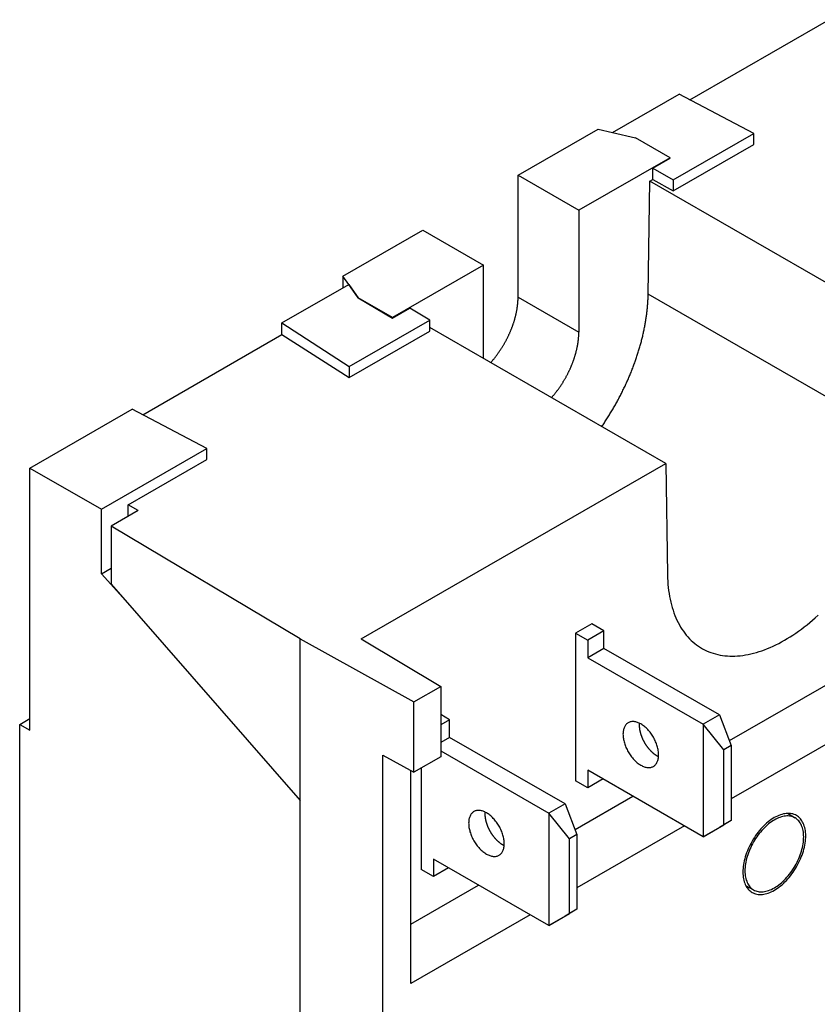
# Model space of a CAD drawing. Extents: x 35 to 270, y 100 to 375.
# Tile 6 of 14: x 225 to 253, y 136 to 170. Entities that reach past the tile are written whole.
import ezdxf

# ---------------------------------------------------------------- set-up
doc = ezdxf.new("R2010")
doc.units = 0
doc.layers.add('ARÊTES_TANGENTES_VISIBLES_', color=7, linetype='CONTINUOUS')
doc.layers.add('ARÊTES_VISIBLES_ISO_', color=7, linetype='CONTINUOUS')

msp = doc.modelspace()

# ---------------------------------------------------------------- linework, layer by layer
at = {"layer": 'ARÊTES_TANGENTES_VISIBLES_'}
for p, q in [((242.388, 160.354), (244.51, 159.133)), ((255.769, 155.361), (246.93, 160.451))]:
    msp.add_line(p, q, dxfattribs=at)
at = {"layer": 'ARÊTES_VISIBLES_ISO_'}
for p, q in [((248.383, 167.242), (253.239, 170.038)), ((245.684, 166.096), (248.013, 167.437)), ((250.618, 166.062), (248.013, 167.437)), ((242.388, 164.606), (245.18, 166.213)), ((245.18, 166.213), (245.684, 166.096)), ((245.684, 166.096), (246.49, 165.909)), ((247.804, 164.442), (250.618, 166.062)), ((250.618, 165.678), (250.618, 166.062)), ((247.692, 165.216), (246.49, 165.909)), ((247.804, 164.058), (250.618, 165.678)), ((247.692, 165.216), (244.51, 163.384)), ((247.091, 164.852), (247.692, 165.199)), ((247.692, 165.199), (247.692, 165.216)), ((247.091, 164.852), (247.804, 164.442)), ((247.091, 164.461), (247.091, 164.852)), ((242.388, 160.354), (242.388, 164.606)), ((242.388, 164.606), (244.51, 163.384)), ((246.93, 160.451), (246.989, 164.403)), ((246.989, 164.403), (247.091, 164.461)), ((255.828, 159.313), (246.989, 164.403)), ((247.091, 164.461), (247.804, 164.058)), ((247.804, 164.442), (247.804, 164.058)), ((244.51, 163.384), (244.51, 159.133)), ((236.273, 161.084), (239.065, 162.692)), ((239.065, 162.692), (241.186, 161.47)), ((241.186, 161.47), (238.004, 159.638)), ((241.186, 158.206), (241.186, 161.47)), ((236.273, 161.084), (236.273, 160.677)), ((236.477, 160.794), (236.273, 161.084)), ((234.147, 159.453), (236.477, 160.794)), ((236.477, 160.794), (236.802, 160.324)), ((236.802, 160.33), (236.477, 160.794)), ((238.004, 159.638), (236.802, 160.33)), ((236.802, 160.33), (236.802, 160.324)), ((236.802, 160.324), (238.004, 159.62)), ((238.004, 159.62), (238.605, 159.966)), ((239.306, 159.548), (238.605, 159.966)), ((236.493, 157.928), (239.306, 159.548)), ((238.004, 159.638), (238.004, 159.62)), ((239.306, 159.164), (239.306, 159.548)), ((234.147, 159.044), (234.147, 159.453)), ((234.147, 159.453), (236.493, 157.928)), ((236.493, 157.544), (239.306, 159.164)), ((247.546, 154.544), (239.306, 159.288)), ((229.291, 156.248), (234.147, 159.044)), ((234.147, 159.044), (236.493, 157.544)), ((236.493, 157.928), (236.493, 157.544)), ((225.347, 154.385), (228.921, 156.443)), ((231.526, 155.068), (228.921, 156.443)), ((227.844, 152.947), (231.526, 155.068)), ((231.526, 154.684), (231.526, 155.068)), ((225.347, 145.228), (225.347, 154.385)), ((225.347, 154.385), (227.844, 152.947)), ((228.777, 153.101), (231.526, 154.684)), ((236.908, 148.418), (247.546, 154.544)), ((247.546, 154.544), (247.605, 150.659)), ((228.777, 152.694), (228.777, 153.101)), ((229.13, 152.897), (228.777, 153.101)), ((227.844, 150.694), (227.844, 152.947)), ((229.13, 152.897), (228.187, 152.354)), ((228.187, 152.354), (228.187, 150.334)), ((234.787, 148.418), (228.187, 152.354)), ((249.766, 144.867), (260.413, 150.998)), ((227.844, 150.694), (228.187, 150.891)), ((228.595, 149.866), (227.844, 150.694)), ((228.187, 150.334), (234.787, 142.777)), ((262.212, 149.963), (249.831, 142.833)), ((244.962, 148.944), (244.397, 148.618)), ((245.386, 148.699), (244.962, 148.944)), ((244.397, 148.618), (244.397, 143.467)), ((244.397, 148.618), (244.821, 148.374)), ((245.386, 148.699), (244.821, 148.374)), ((245.386, 148.086), (245.386, 148.699)), ((234.787, 148.418), (238.744, 146.217)), ((234.787, 142.777), (234.787, 148.418)), ((236.908, 148.418), (239.687, 146.761)), ((244.821, 148.374), (244.821, 147.76)), ((245.386, 148.086), (244.821, 147.76)), ((249.417, 145.765), (245.386, 148.086)), ((244.821, 147.76), (248.851, 145.439)), ((238.744, 146.217), (239.687, 146.761)), ((239.687, 146.761), (239.687, 144.308)), ((238.744, 143.765), (238.744, 146.217)), ((239.998, 145.597), (239.687, 145.776)), ((249.417, 145.765), (248.851, 145.439)), ((249.417, 145.765), (249.831, 144.698)), ((224.99, 145.43), (225.347, 145.636)), ((224.99, 145.43), (225.347, 145.228)), ((224.99, 116.326), (224.99, 145.43)), ((239.998, 145.597), (239.687, 145.417)), ((239.998, 144.983), (239.998, 145.597)), ((248.851, 145.439), (248.851, 141.515)), ((249.569, 144.547), (248.851, 145.439)), ((239.998, 144.983), (239.687, 144.804)), ((244.029, 142.662), (239.998, 144.983)), ((239.687, 144.511), (243.463, 142.337)), ((249.831, 144.698), (249.569, 144.547)), ((249.569, 141.931), (249.569, 144.547)), ((249.831, 144.698), (249.831, 142.082)), ((237.665, 144.365), (238.744, 143.765)), ((237.665, 102.67), (237.665, 144.365)), ((239.687, 144.308), (238.744, 143.765)), ((238.645, 136.391), (238.645, 143.82)), ((239.008, 143.917), (239.008, 140.365)), ((244.821, 143.836), (244.821, 143.223)), ((248.851, 141.515), (244.821, 143.836)), ((244.821, 143.223), (244.397, 143.467)), ((245.353, 143.53), (244.821, 143.223)), ((234.787, 107.459), (234.787, 142.777)), ((244.029, 142.662), (243.463, 142.337)), ((244.029, 142.662), (244.443, 141.595)), ((244.377, 141.764), (246.398, 142.928)), ((243.463, 142.337), (243.463, 138.412)), ((244.18, 141.444), (243.463, 142.337)), ((252.066, 142.164), (251.795, 142.328)), ((249.831, 142.082), (249.417, 141.841)), ((249.831, 142.082), (249.569, 141.931)), ((248.197, 141.892), (244.443, 139.73)), ((248.851, 141.515), (249.569, 141.931)), ((249.417, 141.841), (248.851, 141.515)), ((244.443, 141.595), (244.18, 141.444)), ((244.18, 138.828), (244.18, 141.444)), ((244.443, 141.595), (244.443, 138.979)), ((239.433, 140.733), (239.433, 140.12)), ((243.463, 138.412), (239.433, 140.733)), ((239.433, 140.12), (239.008, 140.365)), ((239.965, 140.427), (239.433, 140.12)), ((238.645, 138.463), (241.01, 139.825)), ((250.619, 139.651), (250.341, 139.804)), ((244.443, 138.979), (244.029, 138.738)), ((244.443, 138.979), (244.18, 138.828)), ((242.809, 138.789), (238.645, 136.391)), ((243.463, 138.412), (244.18, 138.828)), ((244.029, 138.738), (243.463, 138.412))]:
    msp.add_line(p, q, dxfattribs=at)
for points in [[(241.432, 158.064, 0), (241.445, 158.079, 0), (241.459, 158.094, 0), (241.472, 158.109, 0), (241.485, 158.124, 0), (241.498, 158.14, 0), (241.511, 158.155, 0), (241.524, 158.171, 0), (241.537, 158.186, 0), (241.549, 158.202, 0), (241.562, 158.218, 0), (241.575, 158.234, 0), (241.587, 158.25, 0), (241.6, 158.266, 0), (241.613, 158.282, 0), (241.625, 158.298, 0), (241.637, 158.315, 0), (241.65, 158.331, 0), (241.662, 158.348, 0), (241.674, 158.364, 0), (241.686, 158.381, 0), (241.698, 158.398, 0), (241.71, 158.415, 0), (241.722, 158.432, 0), (241.733, 158.448, 0), (241.745, 158.466, 0), (241.756, 158.483, 0), (241.768, 158.5, 0), (241.779, 158.517, 0), (241.791, 158.535, 0), (241.802, 158.552, 0), (241.813, 158.569, 0), (241.824, 158.587, 0), (241.835, 158.605, 0), (241.846, 158.622, 0), (241.857, 158.64, 0), (241.868, 158.658, 0), (241.878, 158.676, 0), (241.889, 158.694, 0), (241.899, 158.712, 0), (241.91, 158.73, 0), (241.92, 158.748, 0), (241.93, 158.766, 0), (241.94, 158.784, 0), (241.95, 158.802, 0), (241.96, 158.82, 0), (241.97, 158.839, 0), (241.98, 158.857, 0), (241.989, 158.876, 0), (241.999, 158.894, 0), (242.008, 158.912, 0), (242.017, 158.931, 0), (242.027, 158.949, 0), (242.036, 158.968, 0), (242.045, 158.987, 0), (242.054, 159.005, 0), (242.062, 159.024, 0), (242.071, 159.043, 0), (242.08, 159.061, 0), (242.088, 159.08, 0), (242.097, 159.099, 0), (242.105, 159.118, 0), (242.113, 159.137, 0), (242.121, 159.156, 0), (242.129, 159.174, 0), (242.137, 159.193, 0), (242.145, 159.212, 0), (242.152, 159.231, 0), (242.16, 159.25, 0), (242.167, 159.269, 0), (242.174, 159.288, 0), (242.182, 159.307, 0), (242.189, 159.326, 0), (242.195, 159.345, 0), (242.202, 159.364, 0), (242.209, 159.383, 0), (242.216, 159.402, 0), (242.222, 159.421, 0), (242.228, 159.44, 0), (242.235, 159.459, 0), (242.241, 159.478, 0), (242.247, 159.497, 0), (242.253, 159.516, 0), (242.258, 159.535, 0), (242.264, 159.554, 0), (242.27, 159.573, 0), (242.275, 159.591, 0), (242.28, 159.61, 0), (242.285, 159.629, 0), (242.29, 159.648, 0), (242.295, 159.667, 0), (242.3, 159.686, 0), (242.305, 159.705, 0), (242.309, 159.723, 0), (242.314, 159.742, 0), (242.318, 159.761, 0), (242.322, 159.78, 0), (242.326, 159.798, 0), (242.33, 159.817, 0), (242.334, 159.836, 0), (242.338, 159.854, 0), (242.341, 159.873, 0), (242.345, 159.891, 0), (242.348, 159.91, 0), (242.351, 159.928, 0), (242.354, 159.946, 0), (242.357, 159.965, 0), (242.36, 159.983, 0), (242.362, 160.001, 0), (242.365, 160.019, 0), (242.367, 160.038, 0), (242.37, 160.056, 0), (242.372, 160.074, 0), (242.374, 160.092, 0), (242.376, 160.11, 0), (242.377, 160.128, 0), (242.379, 160.145, 0), (242.38, 160.163, 0), (242.382, 160.181, 0), (242.383, 160.198, 0), (242.384, 160.216, 0), (242.385, 160.234, 0), (242.386, 160.251, 0), (242.387, 160.268, 0), (242.387, 160.286, 0), (242.388, 160.303, 0), (242.388, 160.32, 0), (242.388, 160.337, 0), (242.388, 160.354, 0)], [(245.308, 155.832, 0), (245.331, 155.865, 0), (245.354, 155.899, 0), (245.377, 155.933, 0), (245.4, 155.967, 0), (245.422, 156.001, 0), (245.444, 156.035, 0), (245.467, 156.069, 0), (245.489, 156.103, 0), (245.511, 156.137, 0), (245.533, 156.172, 0), (245.554, 156.207, 0), (245.576, 156.241, 0), (245.597, 156.276, 0), (245.619, 156.311, 0), (245.64, 156.346, 0), (245.661, 156.381, 0), (245.682, 156.416, 0), (245.703, 156.451, 0), (245.723, 156.487, 0), (245.744, 156.522, 0), (245.764, 156.557, 0), (245.784, 156.593, 0), (245.804, 156.629, 0), (245.824, 156.664, 0), (245.844, 156.7, 0), (245.863, 156.736, 0), (245.883, 156.772, 0), (245.902, 156.808, 0), (245.921, 156.844, 0), (245.94, 156.88, 0), (245.959, 156.917, 0), (245.977, 156.953, 0), (245.996, 156.989, 0), (246.014, 157.026, 0), (246.032, 157.062, 0), (246.05, 157.099, 0), (246.068, 157.135, 0), (246.086, 157.172, 0), (246.104, 157.209, 0), (246.121, 157.245, 0), (246.138, 157.282, 0), (246.155, 157.319, 0), (246.172, 157.356, 0), (246.189, 157.393, 0), (246.205, 157.43, 0), (246.222, 157.467, 0), (246.238, 157.504, 0), (246.254, 157.541, 0), (246.27, 157.578, 0), (246.285, 157.615, 0), (246.301, 157.652, 0), (246.316, 157.689, 0), (246.331, 157.726, 0), (246.346, 157.764, 0), (246.361, 157.801, 0), (246.376, 157.838, 0), (246.39, 157.875, 0), (246.405, 157.913, 0), (246.419, 157.95, 0), (246.433, 157.987, 0), (246.446, 158.025, 0), (246.46, 158.062, 0), (246.473, 158.099, 0), (246.487, 158.137, 0), (246.5, 158.174, 0), (246.512, 158.211, 0), (246.525, 158.249, 0), (246.538, 158.286, 0), (246.55, 158.323, 0), (246.562, 158.361, 0), (246.574, 158.398, 0), (246.586, 158.435, 0), (246.597, 158.473, 0), (246.609, 158.51, 0), (246.62, 158.547, 0), (246.631, 158.584, 0), (246.641, 158.622, 0), (246.652, 158.659, 0), (246.662, 158.696, 0), (246.673, 158.733, 0), (246.683, 158.77, 0), (246.692, 158.807, 0), (246.702, 158.845, 0), (246.712, 158.882, 0), (246.721, 158.919, 0), (246.73, 158.956, 0), (246.739, 158.992, 0), (246.747, 159.029, 0), (246.756, 159.066, 0), (246.764, 159.103, 0), (246.772, 159.14, 0), (246.78, 159.176, 0), (246.788, 159.213, 0), (246.795, 159.25, 0), (246.803, 159.286, 0), (246.81, 159.323, 0), (246.817, 159.359, 0), (246.823, 159.396, 0), (246.83, 159.432, 0), (246.836, 159.468, 0), (246.842, 159.504, 0), (246.848, 159.54, 0), (246.854, 159.577, 0), (246.859, 159.613, 0), (246.864, 159.648, 0), (246.87, 159.684, 0), (246.874, 159.72, 0), (246.879, 159.756, 0), (246.884, 159.791, 0), (246.888, 159.827, 0), (246.892, 159.862, 0), (246.896, 159.898, 0), (246.899, 159.933, 0), (246.903, 159.968, 0), (246.906, 160.003, 0), (246.909, 160.038, 0), (246.912, 160.073, 0), (246.915, 160.108, 0), (246.917, 160.143, 0), (246.919, 160.177, 0), (246.921, 160.212, 0), (246.923, 160.246, 0), (246.925, 160.281, 0), (246.926, 160.315, 0), (246.928, 160.349, 0), (246.929, 160.383, 0), (246.929, 160.417, 0), (246.93, 160.451, 0)], [(243.553, 156.843, 0), (243.567, 156.857, 0), (243.58, 156.872, 0), (243.593, 156.888, 0), (243.606, 156.903, 0), (243.619, 156.918, 0), (243.632, 156.934, 0), (243.645, 156.949, 0), (243.658, 156.965, 0), (243.671, 156.981, 0), (243.684, 156.996, 0), (243.696, 157.012, 0), (243.709, 157.028, 0), (243.721, 157.044, 0), (243.734, 157.061, 0), (243.746, 157.077, 0), (243.759, 157.093, 0), (243.771, 157.11, 0), (243.783, 157.126, 0), (243.795, 157.143, 0), (243.807, 157.159, 0), (243.819, 157.176, 0), (243.831, 157.193, 0), (243.843, 157.21, 0), (243.855, 157.227, 0), (243.866, 157.244, 0), (243.878, 157.261, 0), (243.889, 157.278, 0), (243.901, 157.296, 0), (243.912, 157.313, 0), (243.923, 157.33, 0), (243.934, 157.348, 0), (243.946, 157.365, 0), (243.957, 157.383, 0), (243.967, 157.401, 0), (243.978, 157.418, 0), (243.989, 157.436, 0), (244, 157.454, 0), (244.01, 157.472, 0), (244.021, 157.49, 0), (244.031, 157.508, 0), (244.041, 157.526, 0), (244.051, 157.544, 0), (244.062, 157.562, 0), (244.072, 157.581, 0), (244.081, 157.599, 0), (244.091, 157.617, 0), (244.101, 157.636, 0), (244.111, 157.654, 0), (244.12, 157.672, 0), (244.129, 157.691, 0), (244.139, 157.709, 0), (244.148, 157.728, 0), (244.157, 157.746, 0), (244.166, 157.765, 0), (244.175, 157.784, 0), (244.184, 157.802, 0), (244.192, 157.821, 0), (244.201, 157.84, 0), (244.21, 157.859, 0), (244.218, 157.877, 0), (244.226, 157.896, 0), (244.234, 157.915, 0), (244.242, 157.934, 0), (244.25, 157.953, 0), (244.258, 157.972, 0), (244.266, 157.991, 0), (244.274, 158.01, 0), (244.281, 158.029, 0), (244.288, 158.047, 0), (244.296, 158.066, 0), (244.303, 158.085, 0), (244.31, 158.104, 0), (244.317, 158.123, 0), (244.324, 158.142, 0), (244.33, 158.161, 0), (244.337, 158.18, 0), (244.343, 158.199, 0), (244.35, 158.218, 0), (244.356, 158.237, 0), (244.362, 158.256, 0), (244.368, 158.275, 0), (244.374, 158.294, 0), (244.38, 158.313, 0), (244.385, 158.332, 0), (244.391, 158.351, 0), (244.396, 158.37, 0), (244.402, 158.389, 0), (244.407, 158.408, 0), (244.412, 158.427, 0), (244.417, 158.445, 0), (244.421, 158.464, 0), (244.426, 158.483, 0), (244.431, 158.502, 0), (244.435, 158.521, 0), (244.439, 158.539, 0), (244.444, 158.558, 0), (244.448, 158.577, 0), (244.451, 158.595, 0), (244.455, 158.614, 0), (244.459, 158.632, 0), (244.462, 158.651, 0), (244.466, 158.67, 0), (244.469, 158.688, 0), (244.472, 158.706, 0), (244.475, 158.725, 0), (244.478, 158.743, 0), (244.481, 158.761, 0), (244.484, 158.78, 0), (244.486, 158.798, 0), (244.489, 158.816, 0), (244.491, 158.834, 0), (244.493, 158.852, 0), (244.495, 158.87, 0), (244.497, 158.888, 0), (244.499, 158.906, 0), (244.5, 158.924, 0), (244.502, 158.942, 0), (244.503, 158.959, 0), (244.504, 158.977, 0), (244.505, 158.994, 0), (244.506, 159.012, 0), (244.507, 159.029, 0), (244.508, 159.047, 0), (244.509, 159.064, 0), (244.509, 159.081, 0), (244.509, 159.099, 0), (244.51, 159.116, 0), (244.51, 159.133, 0)], [(247.605, 150.659, 0), (247.608, 150.546, 0), (247.613, 150.435, 0), (247.621, 150.325, 0), (247.631, 150.217, 0), (247.643, 150.111, 0), (247.658, 150.006, 0), (247.676, 149.903, 0), (247.695, 149.802, 0), (247.717, 149.703, 0), (247.741, 149.606, 0), (247.768, 149.511, 0), (247.797, 149.418, 0), (247.828, 149.327, 0), (247.862, 149.239, 0), (247.898, 149.153, 0), (247.936, 149.069, 0), (247.976, 148.987, 0), (248.018, 148.908, 0), (248.063, 148.831, 0), (248.11, 148.757, 0), (248.158, 148.686, 0), (248.209, 148.617, 0), (248.262, 148.55, 0), (248.317, 148.487, 0), (248.374, 148.426, 0), (248.433, 148.367, 0), (248.494, 148.312, 0), (248.556, 148.259, 0), (248.621, 148.21, 0), (248.687, 148.163, 0), (248.755, 148.119, 0), (248.825, 148.078, 0), (248.897, 148.039, 0), (248.97, 148.004, 0), (249.045, 147.972, 0), (249.121, 147.943, 0), (249.199, 147.917, 0), (249.278, 147.894, 0), (249.359, 147.874, 0), (249.441, 147.857, 0), (249.524, 147.843, 0), (249.609, 147.832, 0), (249.695, 147.825, 0), (249.782, 147.82, 0), (249.87, 147.819, 0), (249.959, 147.82, 0), (250.05, 147.825, 0), (250.141, 147.833, 0), (250.233, 147.844, 0), (250.326, 147.858, 0), (250.42, 147.875, 0), (250.514, 147.896, 0), (250.61, 147.919, 0), (250.706, 147.945, 0), (250.802, 147.975, 0), (250.899, 148.007, 0), (250.996, 148.042, 0), (251.094, 148.081, 0), (251.193, 148.122, 0), (251.291, 148.166, 0), (251.39, 148.213, 0), (251.489, 148.263, 0), (251.588, 148.316, 0), (251.687, 148.372, 0), (251.786, 148.43, 0), (251.885, 148.492, 0), (251.984, 148.555, 0), (252.083, 148.622, 0), (252.181, 148.691, 0), (252.279, 148.763, 0), (252.377, 148.837, 0), (252.475, 148.914, 0), (252.572, 148.994, 0), (252.668, 149.075, 0), (252.764, 149.159, 0), (252.859, 149.246, 0)], [(247.113, 143.969, 0), (247.134, 143.982, 0), (247.154, 143.997, 0), (247.172, 144.014, 0), (247.19, 144.033, 0), (247.207, 144.053, 0), (247.222, 144.075, 0), (247.235, 144.099, 0), (247.248, 144.124, 0), (247.259, 144.151, 0), (247.269, 144.179, 0), (247.277, 144.208, 0), (247.283, 144.238, 0), (247.289, 144.27, 0), (247.293, 144.303, 0), (247.295, 144.337, 0), (247.296, 144.372, 0), (247.295, 144.407, 0), (247.293, 144.444, 0), (247.289, 144.481, 0), (247.284, 144.519, 0), (247.277, 144.557, 0), (247.269, 144.596, 0), (247.26, 144.635, 0), (247.249, 144.674, 0), (247.236, 144.714, 0), (247.223, 144.753, 0), (247.208, 144.792, 0), (247.191, 144.832, 0), (247.174, 144.871, 0), (247.155, 144.909, 0), (247.135, 144.948, 0), (247.114, 144.985, 0), (247.092, 145.022, 0), (247.069, 145.059, 0), (247.045, 145.094, 0), (247.02, 145.129, 0), (246.994, 145.163, 0), (246.968, 145.196, 0), (246.941, 145.227, 0), (246.913, 145.258, 0), (246.884, 145.287, 0), (246.855, 145.315, 0), (246.826, 145.341, 0), (246.796, 145.366, 0), (246.766, 145.39, 0), (246.736, 145.411, 0), (246.705, 145.432, 0), (246.675, 145.45, 0), (246.644, 145.467, 0), (246.614, 145.482, 0), (246.583, 145.495, 0), (246.553, 145.507, 0), (246.523, 145.516, 0), (246.494, 145.524, 0), (246.465, 145.529, 0), (246.436, 145.533, 0), (246.408, 145.535, 0), (246.381, 145.535, 0), (246.355, 145.533, 0), (246.329, 145.529, 0), (246.304, 145.523, 0), (246.28, 145.515, 0), (246.256, 145.506, 0), (246.234, 145.494, 0), (246.213, 145.481, 0), (246.193, 145.466, 0), (246.174, 145.449, 0), (246.157, 145.43, 0), (246.14, 145.41, 0), (246.125, 145.388, 0), (246.111, 145.364, 0), (246.099, 145.339, 0), (246.088, 145.312, 0), (246.078, 145.284, 0), (246.07, 145.255, 0), (246.063, 145.225, 0), (246.058, 145.193, 0), (246.054, 145.16, 0), (246.052, 145.126, 0), (246.051, 145.091, 0), (246.052, 145.055, 0), (246.054, 145.019, 0), (246.058, 144.982, 0), (246.063, 144.944, 0), (246.07, 144.906, 0), (246.078, 144.867, 0), (246.087, 144.828, 0), (246.098, 144.789, 0), (246.11, 144.749, 0), (246.124, 144.71, 0), (246.139, 144.671, 0), (246.155, 144.631, 0), (246.173, 144.592, 0), (246.192, 144.554, 0), (246.212, 144.515, 0), (246.233, 144.478, 0), (246.255, 144.44, 0), (246.278, 144.404, 0), (246.302, 144.368, 0), (246.327, 144.334, 0), (246.352, 144.3, 0), (246.379, 144.267, 0), (246.406, 144.236, 0), (246.434, 144.205, 0), (246.463, 144.176, 0), (246.492, 144.148, 0), (246.521, 144.122, 0), (246.551, 144.097, 0), (246.581, 144.073, 0), (246.611, 144.051, 0), (246.642, 144.031, 0), (246.672, 144.013, 0), (246.703, 143.996, 0), (246.733, 143.981, 0), (246.764, 143.968, 0), (246.794, 143.956, 0), (246.823, 143.947, 0), (246.853, 143.939, 0), (246.882, 143.934, 0), (246.91, 143.93, 0), (246.938, 143.928, 0), (246.966, 143.928, 0), (246.992, 143.93, 0), (247.018, 143.934, 0), (247.043, 143.94, 0), (247.067, 143.948, 0), (247.09, 143.957, 0), (247.113, 143.969, 0)], [(246.619, 145.479, 0), (246.619, 145.47, 0), (246.618, 145.46, 0), (246.618, 145.451, 0), (246.617, 145.441, 0), (246.617, 145.432, 0), (246.617, 145.422, 0), (246.617, 145.412, 0), (246.617, 145.402, 0), (246.617, 145.392, 0), (246.617, 145.382, 0), (246.618, 145.372, 0), (246.618, 145.362, 0), (246.619, 145.352, 0), (246.62, 145.342, 0), (246.621, 145.331, 0), (246.622, 145.321, 0), (246.623, 145.311, 0), (246.624, 145.3, 0), (246.626, 145.29, 0), (246.627, 145.279, 0), (246.629, 145.269, 0), (246.63, 145.258, 0), (246.632, 145.247, 0), (246.634, 145.237, 0), (246.636, 145.226, 0), (246.638, 145.215, 0), (246.641, 145.204, 0), (246.643, 145.194, 0), (246.646, 145.183, 0), (246.648, 145.172, 0), (246.651, 145.161, 0), (246.654, 145.15, 0), (246.657, 145.139, 0), (246.66, 145.128, 0), (246.663, 145.117, 0), (246.666, 145.106, 0), (246.67, 145.095, 0), (246.673, 145.084, 0), (246.677, 145.073, 0), (246.68, 145.062, 0), (246.684, 145.051, 0), (246.688, 145.04, 0), (246.692, 145.03, 0), (246.696, 145.019, 0), (246.7, 145.008, 0), (246.705, 144.997, 0), (246.709, 144.986, 0), (246.714, 144.975, 0), (246.718, 144.964, 0), (246.723, 144.953, 0), (246.728, 144.942, 0), (246.732, 144.931, 0), (246.737, 144.92, 0), (246.743, 144.91, 0), (246.748, 144.899, 0), (246.753, 144.888, 0), (246.758, 144.877, 0), (246.764, 144.867, 0), (246.769, 144.856, 0), (246.775, 144.845, 0), (246.781, 144.835, 0), (246.786, 144.824, 0), (246.792, 144.814, 0), (246.798, 144.803, 0), (246.804, 144.793, 0), (246.81, 144.783, 0), (246.817, 144.772, 0), (246.823, 144.762, 0), (246.829, 144.752, 0), (246.836, 144.742, 0), (246.842, 144.732, 0), (246.849, 144.722, 0), (246.855, 144.712, 0), (246.862, 144.702, 0), (246.869, 144.692, 0), (246.876, 144.682, 0), (246.883, 144.673, 0), (246.89, 144.663, 0), (246.897, 144.654, 0), (246.904, 144.644, 0), (246.911, 144.635, 0), (246.918, 144.625, 0), (246.926, 144.616, 0), (246.933, 144.607, 0), (246.941, 144.598, 0), (246.948, 144.589, 0), (246.956, 144.58, 0), (246.963, 144.571, 0), (246.971, 144.563, 0), (246.978, 144.554, 0), (246.986, 144.546, 0), (246.994, 144.537, 0), (247.002, 144.529, 0), (247.01, 144.521, 0), (247.018, 144.512, 0), (247.026, 144.504, 0), (247.034, 144.496, 0), (247.042, 144.489, 0), (247.05, 144.481, 0), (247.058, 144.473, 0), (247.066, 144.466, 0), (247.074, 144.458, 0), (247.082, 144.451, 0), (247.091, 144.444, 0), (247.099, 144.437, 0), (247.107, 144.43, 0), (247.115, 144.423, 0), (247.124, 144.417, 0), (247.132, 144.41, 0), (247.141, 144.404, 0), (247.149, 144.397, 0), (247.157, 144.391, 0), (247.166, 144.385, 0), (247.174, 144.379, 0), (247.183, 144.373, 0), (247.191, 144.367, 0), (247.2, 144.362, 0), (247.208, 144.356, 0), (247.217, 144.351, 0), (247.225, 144.346, 0), (247.234, 144.341, 0), (247.242, 144.336, 0), (247.251, 144.331, 0), (247.259, 144.327, 0), (247.268, 144.322, 0), (247.276, 144.318, 0), (247.285, 144.313, 0), (247.293, 144.309, 0)], [(241.724, 140.866, 0), (241.745, 140.879, 0), (241.765, 140.895, 0), (241.784, 140.912, 0), (241.802, 140.93, 0), (241.818, 140.951, 0), (241.833, 140.973, 0), (241.847, 140.996, 0), (241.86, 141.021, 0), (241.871, 141.048, 0), (241.88, 141.076, 0), (241.889, 141.105, 0), (241.895, 141.136, 0), (241.901, 141.167, 0), (241.904, 141.2, 0), (241.907, 141.234, 0), (241.908, 141.269, 0), (241.907, 141.305, 0), (241.905, 141.341, 0), (241.901, 141.378, 0), (241.896, 141.416, 0), (241.889, 141.454, 0), (241.881, 141.493, 0), (241.872, 141.532, 0), (241.861, 141.571, 0), (241.848, 141.611, 0), (241.835, 141.65, 0), (241.82, 141.69, 0), (241.803, 141.729, 0), (241.786, 141.768, 0), (241.767, 141.807, 0), (241.747, 141.845, 0), (241.726, 141.883, 0), (241.704, 141.92, 0), (241.681, 141.956, 0), (241.657, 141.992, 0), (241.632, 142.026, 0), (241.606, 142.06, 0), (241.58, 142.093, 0), (241.552, 142.125, 0), (241.524, 142.155, 0), (241.496, 142.184, 0), (241.467, 142.212, 0), (241.438, 142.238, 0), (241.408, 142.263, 0), (241.378, 142.287, 0), (241.347, 142.309, 0), (241.317, 142.329, 0), (241.286, 142.347, 0), (241.256, 142.364, 0), (241.225, 142.379, 0), (241.195, 142.392, 0), (241.165, 142.404, 0), (241.135, 142.413, 0), (241.106, 142.421, 0), (241.077, 142.427, 0), (241.048, 142.43, 0), (241.02, 142.432, 0), (240.993, 142.432, 0), (240.966, 142.43, 0), (240.941, 142.426, 0), (240.916, 142.42, 0), (240.891, 142.412, 0), (240.868, 142.403, 0), (240.846, 142.391, 0), (240.825, 142.378, 0), (240.805, 142.363, 0), (240.786, 142.346, 0), (240.769, 142.327, 0), (240.752, 142.307, 0), (240.737, 142.285, 0), (240.723, 142.261, 0), (240.711, 142.236, 0), (240.7, 142.209, 0), (240.69, 142.182, 0), (240.682, 142.152, 0), (240.675, 142.122, 0), (240.67, 142.09, 0), (240.666, 142.057, 0), (240.664, 142.023, 0), (240.663, 141.988, 0), (240.664, 141.953, 0), (240.666, 141.916, 0), (240.67, 141.879, 0), (240.675, 141.841, 0), (240.681, 141.803, 0), (240.689, 141.764, 0), (240.699, 141.725, 0), (240.71, 141.686, 0), (240.722, 141.647, 0), (240.736, 141.607, 0), (240.751, 141.568, 0), (240.767, 141.528, 0), (240.785, 141.489, 0), (240.803, 141.451, 0), (240.823, 141.412, 0), (240.844, 141.375, 0), (240.866, 141.338, 0), (240.89, 141.301, 0), (240.914, 141.266, 0), (240.939, 141.231, 0), (240.964, 141.197, 0), (240.991, 141.164, 0), (241.018, 141.133, 0), (241.046, 141.102, 0), (241.074, 141.073, 0), (241.103, 141.045, 0), (241.133, 141.019, 0), (241.163, 140.994, 0), (241.193, 140.97, 0), (241.223, 140.949, 0), (241.254, 140.928, 0), (241.284, 140.91, 0), (241.315, 140.893, 0), (241.345, 140.878, 0), (241.375, 140.865, 0), (241.405, 140.854, 0), (241.435, 140.844, 0), (241.465, 140.836, 0), (241.494, 140.831, 0), (241.522, 140.827, 0), (241.55, 140.825, 0), (241.578, 140.825, 0), (241.604, 140.827, 0), (241.63, 140.831, 0), (241.655, 140.837, 0), (241.679, 140.845, 0), (241.702, 140.855, 0), (241.724, 140.866, 0)], [(241.231, 142.376, 0), (241.231, 142.367, 0), (241.23, 142.358, 0), (241.229, 142.348, 0), (241.229, 142.338, 0), (241.229, 142.329, 0), (241.229, 142.319, 0), (241.229, 142.309, 0), (241.229, 142.299, 0), (241.229, 142.289, 0), (241.229, 142.279, 0), (241.23, 142.269, 0), (241.23, 142.259, 0), (241.231, 142.249, 0), (241.232, 142.239, 0), (241.233, 142.228, 0), (241.234, 142.218, 0), (241.235, 142.208, 0), (241.236, 142.197, 0), (241.238, 142.187, 0), (241.239, 142.176, 0), (241.241, 142.166, 0), (241.242, 142.155, 0), (241.244, 142.144, 0), (241.246, 142.134, 0), (241.248, 142.123, 0), (241.25, 142.112, 0), (241.253, 142.101, 0), (241.255, 142.091, 0), (241.257, 142.08, 0), (241.26, 142.069, 0), (241.263, 142.058, 0), (241.266, 142.047, 0), (241.269, 142.036, 0), (241.272, 142.025, 0), (241.275, 142.014, 0), (241.278, 142.003, 0), (241.281, 141.993, 0), (241.285, 141.982, 0), (241.288, 141.971, 0), (241.292, 141.96, 0), (241.296, 141.949, 0), (241.3, 141.938, 0), (241.304, 141.927, 0), (241.308, 141.916, 0), (241.312, 141.905, 0), (241.316, 141.894, 0), (241.321, 141.883, 0), (241.325, 141.872, 0), (241.33, 141.861, 0), (241.335, 141.85, 0), (241.339, 141.839, 0), (241.344, 141.828, 0), (241.349, 141.818, 0), (241.354, 141.807, 0), (241.36, 141.796, 0), (241.365, 141.785, 0), (241.37, 141.774, 0), (241.376, 141.764, 0), (241.381, 141.753, 0), (241.387, 141.743, 0), (241.392, 141.732, 0), (241.398, 141.721, 0), (241.404, 141.711, 0), (241.41, 141.701, 0), (241.416, 141.69, 0), (241.422, 141.68, 0), (241.428, 141.669, 0), (241.435, 141.659, 0), (241.441, 141.649, 0), (241.448, 141.639, 0), (241.454, 141.629, 0), (241.461, 141.619, 0), (241.467, 141.609, 0), (241.474, 141.599, 0), (241.481, 141.589, 0), (241.488, 141.579, 0), (241.495, 141.57, 0), (241.502, 141.56, 0), (241.509, 141.551, 0), (241.516, 141.541, 0), (241.523, 141.532, 0), (241.53, 141.523, 0), (241.538, 141.513, 0), (241.545, 141.504, 0), (241.552, 141.495, 0), (241.56, 141.486, 0), (241.567, 141.477, 0), (241.575, 141.468, 0), (241.583, 141.46, 0), (241.59, 141.451, 0), (241.598, 141.443, 0), (241.606, 141.434, 0), (241.614, 141.426, 0), (241.622, 141.418, 0), (241.629, 141.41, 0), (241.637, 141.402, 0), (241.645, 141.394, 0), (241.653, 141.386, 0), (241.662, 141.378, 0), (241.67, 141.371, 0), (241.678, 141.363, 0), (241.686, 141.356, 0), (241.694, 141.348, 0), (241.702, 141.341, 0), (241.711, 141.334, 0), (241.719, 141.327, 0), (241.727, 141.32, 0), (241.736, 141.314, 0), (241.744, 141.307, 0), (241.752, 141.301, 0), (241.761, 141.294, 0), (241.769, 141.288, 0), (241.778, 141.282, 0), (241.786, 141.276, 0), (241.795, 141.27, 0), (241.803, 141.265, 0), (241.812, 141.259, 0), (241.82, 141.254, 0), (241.829, 141.248, 0), (241.837, 141.243, 0), (241.846, 141.238, 0), (241.854, 141.233, 0), (241.863, 141.228, 0), (241.871, 141.224, 0), (241.879, 141.219, 0), (241.888, 141.215, 0), (241.896, 141.211, 0), (241.905, 141.207, 0)], [(252.107, 142.256, 0), (252.068, 142.276, 0), (252.027, 142.294, 0), (251.984, 142.307, 0), (251.94, 142.318, 0), (251.895, 142.325, 0), (251.848, 142.328, 0), (251.8, 142.328, 0), (251.751, 142.325, 0), (251.7, 142.318, 0), (251.649, 142.308, 0), (251.597, 142.295, 0), (251.545, 142.278, 0), (251.492, 142.258, 0), (251.439, 142.235, 0), (251.385, 142.208, 0), (251.331, 142.179, 0), (251.277, 142.146, 0), (251.224, 142.111, 0), (251.17, 142.072, 0), (251.117, 142.031, 0), (251.065, 141.987, 0), (251.013, 141.94, 0), (250.962, 141.891, 0), (250.912, 141.84, 0), (250.863, 141.786, 0), (250.815, 141.731, 0), (250.768, 141.673, 0), (250.723, 141.614, 0), (250.679, 141.552, 0), (250.636, 141.49, 0), (250.596, 141.425, 0), (250.557, 141.36, 0), (250.52, 141.294, 0), (250.485, 141.226, 0), (250.452, 141.158, 0), (250.421, 141.089, 0), (250.392, 141.02, 0), (250.366, 140.951, 0), (250.342, 140.881, 0), (250.32, 140.812, 0), (250.301, 140.743, 0), (250.284, 140.674, 0), (250.27, 140.606, 0), (250.258, 140.539, 0), (250.249, 140.472, 0), (250.242, 140.406, 0), (250.238, 140.342, 0), (250.237, 140.279, 0), (250.239, 140.218, 0), (250.243, 140.158, 0), (250.249, 140.1, 0), (250.259, 140.045, 0), (250.271, 139.991, 0), (250.285, 139.939, 0), (250.302, 139.89, 0), (250.321, 139.843, 0), (250.343, 139.799, 0), (250.368, 139.757, 0), (250.394, 139.719, 0), (250.423, 139.683, 0), (250.454, 139.65, 0), (250.487, 139.62, 0), (250.523, 139.593, 0), (250.56, 139.57, 0), (250.599, 139.549, 0), (250.64, 139.532, 0), (250.682, 139.519, 0), (250.726, 139.508, 0), (250.772, 139.501, 0), (250.818, 139.498, 0), (250.867, 139.498, 0), (250.916, 139.501, 0), (250.966, 139.508, 0), (251.017, 139.518, 0), (251.069, 139.531, 0), (251.121, 139.548, 0), (251.175, 139.568, 0), (251.228, 139.591, 0), (251.282, 139.617, 0), (251.335, 139.647, 0), (251.389, 139.68, 0), (251.443, 139.715, 0), (251.496, 139.754, 0), (251.549, 139.795, 0), (251.602, 139.839, 0), (251.653, 139.885, 0), (251.704, 139.934, 0), (251.755, 139.986, 0), (251.804, 140.039, 0), (251.852, 140.095, 0), (251.899, 140.153, 0), (251.944, 140.212, 0), (251.988, 140.274, 0), (252.03, 140.336, 0), (252.071, 140.4, 0), (252.11, 140.466, 0), (252.147, 140.532, 0), (252.182, 140.6, 0), (252.215, 140.668, 0), (252.246, 140.736, 0), (252.274, 140.806, 0), (252.301, 140.875, 0), (252.325, 140.944, 0), (252.347, 141.014, 0), (252.366, 141.083, 0), (252.383, 141.152, 0), (252.397, 141.22, 0), (252.409, 141.287, 0), (252.418, 141.354, 0), (252.424, 141.419, 0), (252.428, 141.484, 0), (252.429, 141.547, 0), (252.428, 141.608, 0), (252.424, 141.668, 0), (252.417, 141.725, 0), (252.408, 141.781, 0), (252.396, 141.835, 0), (252.381, 141.887, 0), (252.364, 141.936, 0), (252.345, 141.983, 0), (252.323, 142.027, 0), (252.299, 142.069, 0), (252.272, 142.107, 0), (252.243, 142.143, 0), (252.212, 142.176, 0), (252.179, 142.206, 0), (252.144, 142.233, 0), (252.107, 142.256, 0)], [(252.057, 142.169, 0), (252.02, 142.188, 0), (251.982, 142.204, 0), (251.942, 142.217, 0), (251.901, 142.227, 0), (251.859, 142.233, 0), (251.815, 142.237, 0), (251.77, 142.237, 0), (251.724, 142.234, 0), (251.677, 142.228, 0), (251.629, 142.218, 0), (251.58, 142.206, 0), (251.531, 142.19, 0), (251.482, 142.171, 0), (251.432, 142.15, 0), (251.382, 142.125, 0), (251.331, 142.097, 0), (251.281, 142.067, 0), (251.231, 142.033, 0), (251.181, 141.997, 0), (251.131, 141.959, 0), (251.082, 141.918, 0), (251.034, 141.874, 0), (250.986, 141.828, 0), (250.939, 141.78, 0), (250.893, 141.73, 0), (250.848, 141.678, 0), (250.804, 141.624, 0), (250.762, 141.568, 0), (250.721, 141.511, 0), (250.681, 141.452, 0), (250.643, 141.392, 0), (250.607, 141.331, 0), (250.572, 141.269, 0), (250.539, 141.206, 0), (250.509, 141.142, 0), (250.48, 141.078, 0), (250.453, 141.013, 0), (250.428, 140.948, 0), (250.406, 140.883, 0), (250.385, 140.819, 0), (250.367, 140.754, 0), (250.352, 140.69, 0), (250.338, 140.626, 0), (250.327, 140.563, 0), (250.319, 140.5, 0), (250.313, 140.439, 0), (250.309, 140.379, 0), (250.308, 140.32, 0), (250.309, 140.263, 0), (250.313, 140.207, 0), (250.319, 140.153, 0), (250.328, 140.101, 0), (250.339, 140.05, 0), (250.353, 140.002, 0), (250.369, 139.956, 0), (250.387, 139.912, 0), (250.407, 139.871, 0), (250.43, 139.832, 0), (250.455, 139.796, 0), (250.482, 139.762, 0), (250.511, 139.731, 0), (250.542, 139.703, 0), (250.575, 139.678, 0), (250.61, 139.656, 0), (250.646, 139.637, 0), (250.684, 139.621, 0), (250.724, 139.609, 0), (250.765, 139.599, 0), (250.808, 139.592, 0), (250.852, 139.589, 0), (250.897, 139.589, 0), (250.943, 139.592, 0), (250.99, 139.598, 0), (251.038, 139.608, 0), (251.086, 139.62, 0), (251.135, 139.636, 0), (251.185, 139.655, 0), (251.235, 139.676, 0), (251.285, 139.701, 0), (251.335, 139.729, 0), (251.386, 139.759, 0), (251.436, 139.792, 0), (251.486, 139.828, 0), (251.535, 139.867, 0), (251.584, 139.908, 0), (251.633, 139.952, 0), (251.681, 139.998, 0), (251.727, 140.046, 0), (251.773, 140.096, 0), (251.818, 140.148, 0), (251.862, 140.202, 0), (251.904, 140.258, 0), (251.946, 140.315, 0), (251.985, 140.374, 0), (252.023, 140.434, 0), (252.06, 140.495, 0), (252.094, 140.557, 0), (252.127, 140.62, 0), (252.158, 140.684, 0), (252.187, 140.748, 0), (252.214, 140.812, 0), (252.238, 140.877, 0), (252.261, 140.942, 0), (252.281, 141.007, 0), (252.299, 141.072, 0), (252.315, 141.136, 0), (252.328, 141.2, 0), (252.339, 141.263, 0), (252.348, 141.325, 0), (252.354, 141.387, 0), (252.357, 141.447, 0), (252.359, 141.506, 0), (252.357, 141.563, 0), (252.353, 141.619, 0), (252.347, 141.673, 0), (252.338, 141.725, 0), (252.327, 141.776, 0), (252.314, 141.824, 0), (252.298, 141.87, 0), (252.28, 141.914, 0), (252.259, 141.955, 0), (252.237, 141.994, 0), (252.212, 142.03, 0), (252.185, 142.064, 0), (252.156, 142.094, 0), (252.125, 142.122, 0), (252.092, 142.147, 0), (252.057, 142.169, 0)]]:
    msp.add_polyline3d(points, dxfattribs=at)

doc.saveas('drawing.dxf')
